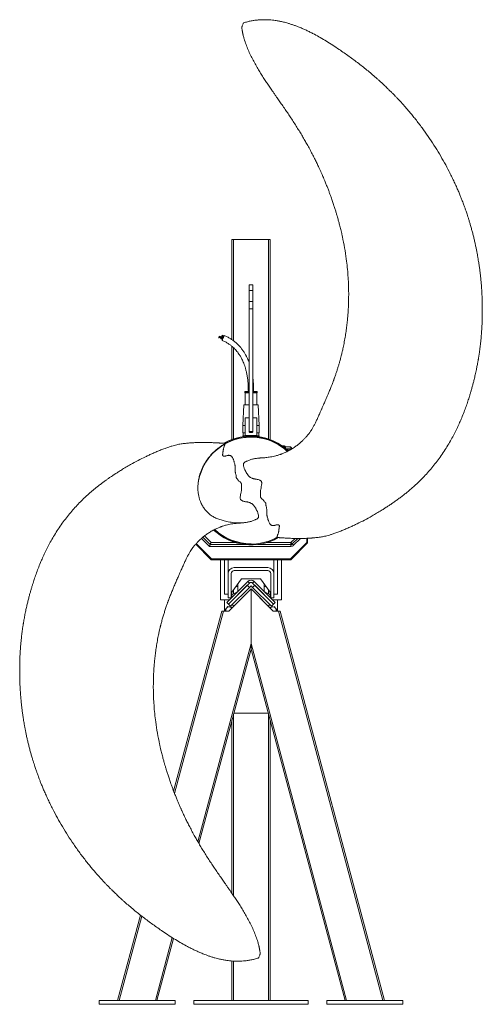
# Model space of a CAD drawing. Header units: millimetres. Extents: x 44 to 166, y 29 to 287.
import ezdxf

# ---------------------------------------------------------------- set-up
doc = ezdxf.new("R2010")
doc.units = ezdxf.units.MM

msp = doc.modelspace()

# ---------------------------------------------------------------- linework, layer by layer
at = {"color": 7, "linetype": 'Continuous', "lineweight": 15}
for p, q in [((102.94, 286.4), (102.72, 285.86)), ((100.4, 229.7), (100, 229.7)), ((100, 229.7), (100, 203.36)), ((100.4, 229.7), (109.6, 229.7)), ((110, 229.7), (109.6, 229.7)), ((110, 229.7), (110, 177.14)), ((104.5, 217.79), (104.5, 216.29)), ((105.5, 217.79), (104.5, 217.79)), ((105.5, 217.79), (105.5, 216.29)), ((104.5, 216.29), (104.5, 213.44)), ((105.5, 216.29), (104.5, 216.29)), ((105.5, 216.29), (105.5, 213.44)), ((104.5, 213.44), (104.5, 211.34)), ((105.5, 213.44), (104.5, 213.44)), ((105.5, 211.34), (105.5, 213.44)), ((104.5, 211.34), (104.5, 179.11)), ((105.5, 179.11), (105.5, 211.34)), ((97.82, 204.14), (97.34, 204.34)), ((100, 201.61), (100, 177.14)), ((103.4, 189.78), (103.4, 189.48)), ((104.5, 189.78), (103.4, 189.78)), ((103.4, 189.48), (103.5, 189.38)), ((104.5, 189.48), (103.4, 189.48)), ((103.5, 189.38), (103.5, 186.28)), ((104.5, 189.38), (103.5, 189.38)), ((106.6, 189.48), (105.5, 189.48)), ((106.5, 189.38), (105.5, 189.38)), ((106.6, 189.78), (105.52, 189.78)), ((106.5, 189.38), (106.6, 189.48)), ((106.5, 186.28), (106.5, 189.38)), ((106.6, 189.48), (106.6, 189.78)), ((103.12, 186.28), (102.85, 180.78)), ((104.5, 186.28), (103.12, 186.28)), ((106.88, 186.28), (105.5, 186.28)), ((107.15, 180.78), (106.88, 186.28)), ((103.5, 182.79), (103.5, 178.15)), ((104.5, 182.79), (103.5, 182.79)), ((106.5, 182.79), (105.5, 182.79)), ((106.5, 182.79), (106.5, 178.15)), ((102.85, 180.78), (102.85, 178.88)), ((103.5, 180.78), (102.85, 180.78)), ((102.95, 178.88), (102.95, 178.08)), ((107.15, 180.78), (106.5, 180.78)), ((107.05, 178.08), (107.05, 178.88)), ((107.15, 178.88), (107.15, 180.78)), ((102.85, 178.08), (102.85, 177.88)), ((103.5, 178.08), (102.85, 178.08)), ((103.5, 178.15), (103.5, 177.96)), ((103.5, 178.15), (106.5, 178.15)), ((107.15, 178.08), (106.5, 178.08)), ((107.15, 177.88), (107.15, 178.08)), ((113.22, 175.44), (113.85, 175.44)), ((114.05, 175.25), (114.06, 174.81)), ((115.16, 175.24), (114.05, 175.24)), ((114.05, 175.19), (115.13, 175.19)), ((115.41, 174.59), (114.32, 174.59)), ((115.63, 174.93), (115.73, 174.66)), ((94.3, 149.54), (92.37, 151.48)), ((117.27, 151.12), (115.85, 149.69)), ((119.64, 150.03), (119.64, 151.17)), ((119.85, 151.18), (119.85, 149.94)), ((90.46, 149.63), (94.55, 145.54)), ((94.64, 145.75), (90.6, 149.79)), ((115.49, 149.04), (94.09, 149.04)), ((103.31, 149.54), (94.3, 149.54)), ((115.49, 149.54), (106.69, 149.54)), ((115.36, 145.75), (119.64, 150.03)), ((119.85, 149.94), (115.45, 145.54)), ((119.64, 150.03), (119.85, 149.94)), ((94.64, 145.75), (94.55, 145.54)), ((94.55, 145.54), (115.45, 145.54)), ((115.36, 145.75), (94.64, 145.75)), ((97, 134.98), (97, 145.54)), ((98, 136.48), (98, 145.54)), ((112, 145.54), (112, 136.48)), ((113, 145.54), (113, 134.98)), ((115.36, 145.75), (115.45, 145.54)), ((109.4, 143.48), (100.6, 143.48)), ((100.6, 142.68), (109.4, 142.68)), ((98.64, 134.32), (104.15, 139.84)), ((99, 141.88), (99, 135.48)), ((99.8, 135.48), (99.8, 141.88)), ((107.5, 140.48), (102.5, 140.48)), ((105.85, 139.84), (111.36, 134.32)), ((110.2, 141.88), (110.2, 135.48)), ((111, 135.48), (111, 141.88)), ((99.06, 133.9), (104.58, 139.41)), ((99.63, 133.33), (104.58, 138.28)), ((101.5, 137.2), (100, 136.35)), ((100.47, 133.33), (105, 137.86)), ((101.5, 138.48), (101.07, 138.48)), ((101.5, 139.08), (101.5, 137.18)), ((104.01, 138.85), (104.58, 138.28)), ((105, 138.7), (104.58, 138.28)), ((105.42, 138.28), (105, 138.7)), ((105, 137.86), (109.53, 133.33)), ((105.42, 139.41), (110.94, 133.9)), ((105.42, 138.28), (110.37, 133.33)), ((108.5, 139.08), (108.5, 137.18)), ((108.93, 138.48), (108.5, 138.48)), ((110, 136.35), (108.5, 137.2)), ((99.3, 134.98), (97, 134.98)), ((98, 136.48), (99, 136.48)), ((98, 134.98), (98, 132.01)), ((99, 135.48), (99.8, 135.48)), ((110.2, 135.48), (111, 135.48)), ((113, 134.98), (110.7, 134.98)), ((112, 136.48), (111, 136.48)), ((112, 132.01), (112, 134.98)), ((84.66, 84.74), (97.33, 132.01)), ((97.74, 132.01), (97.33, 132.01)), ((99.16, 132.01), (97.74, 132.01)), ((98.64, 134.32), (99.06, 133.9)), ((99.06, 133.9), (99.63, 133.33)), ((100.05, 133.75), (100.47, 133.33)), ((109.53, 133.33), (109.95, 133.75)), ((110.94, 133.9), (110.37, 133.33)), ((110.84, 132.01), (112.26, 132.01)), ((111.36, 134.32), (110.94, 133.9)), ((139.67, 29.7), (112.26, 132.01)), ((112.26, 132.01), (112.67, 132.01)), ((140.09, 29.7), (112.67, 132.01)), ((91.32, 70.95), (105, 122.01)), ((130.15, 29.7), (105, 123.56)), ((129.73, 29.7), (105, 122.01)), ((100.5, 105.2), (109.5, 105.2)), ((100, 103.35), (100, 57.84)), ((110, 103.35), (110, 29.7)), ((69.91, 29.7), (75.93, 52.15)), ((80.27, 29.7), (84.64, 46.02)), ((107.06, 41.08), (107.28, 41.63)), ((100, 40.09), (100, 29.7)), ((85.09, 29.7), (65.09, 29.7)), ((65.09, 28.7), (65.09, 29.7)), ((85.09, 28.7), (65.09, 28.7)), ((85.09, 28.7), (85.09, 29.7)), ((120, 29.7), (90, 29.7)), ((90, 28.7), (90, 29.7)), ((120, 28.7), (90, 28.7)), ((120, 28.7), (120, 29.7)), ((124.91, 28.7), (124.91, 29.7)), ((144.91, 29.7), (124.91, 29.7)), ((144.91, 28.7), (124.91, 28.7)), ((144.91, 28.7), (144.91, 29.7))]:
    msp.add_line(p, q, dxfattribs=at)
at = {"color": 8, "linetype": 'Continuous', "lineweight": 15}
for p, q in [((100.4, 229.7), (100.4, 203.08)), ((109.6, 229.7), (109.6, 177.28)), ((100.4, 201.26), (100.4, 177.28)), ((113.85, 175.25), (113.49, 175.25)), ((113.86, 174.97), (113.85, 175.25)), ((94.09, 149.04), (91.99, 151.15)), ((92.76, 151.79), (94.51, 150.04)), ((115.49, 150.04), (116.57, 151.13)), ((117.98, 151.12), (116.2, 149.34)), ((94.51, 150.04), (100.9, 150.04)), ((109.1, 150.04), (115.49, 150.04)), ((100.4, 137.54), (100.4, 136.58)), ((109.6, 137.54), (109.6, 136.58)), ((84.91, 84.11), (97.74, 132.01)), ((91.03, 71.44), (105, 123.56)), ((100.4, 104.84), (100.4, 57.25)), ((109.6, 104.84), (109.6, 29.7)), ((70.33, 29.7), (76.27, 51.88)), ((79.85, 29.7), (84.28, 46.24)), ((100.4, 40.07), (100.4, 29.7))]:
    msp.add_line(p, q, dxfattribs=at)
at = {"color": 144, "linetype": 'Continuous', "lineweight": 0}
for p, q in [((97.87, 204.28), (97.39, 204.49)), ((97.89, 204.32), (97.4, 204.53)), ((97.49, 203.37), (97.03, 203.56)), ((97.53, 203.46), (97.07, 203.65)), ((97.63, 203.94), (97.23, 204.11)), ((97.8, 204.1), (97.32, 204.31)), ((97.81, 204.12), (97.33, 204.32)), ((103.5, 178.88), (102.85, 178.88)), ((107.15, 178.88), (106.5, 178.88)), ((106.5, 177.96), (106.5, 178.15)), ((113.85, 175.25), (113.85, 175.44)), ((114.22, 174.67), (115.41, 174.67)), ((115.41, 174.67), (115.41, 174.59)), ((115.49, 150.04), (115.49, 149.54)), ((115.49, 149.04), (115.49, 149.54)), ((99, 141.88), (99, 145.54)), ((111, 145.54), (111, 141.88)), ((102.5, 140.48), (100, 136.98)), ((104.15, 139.84), (104.58, 139.41)), ((105.85, 139.84), (105.42, 139.41)), ((110, 136.98), (107.5, 140.48)), ((99.06, 133.9), (104.01, 138.85)), ((105, 137.86), (99.16, 132.01)), ((105, 123.56), (105, 137.86)), ((105, 137.86), (110.84, 132.01)), ((105.99, 138.85), (105.42, 138.28)), ((105.99, 138.85), (110.94, 133.9)), ((100, 136.98), (100, 135.68)), ((110, 135.68), (110, 136.98)), ((98.55, 132.78), (98.21, 132.35)), ((98.88, 133.22), (98.55, 132.78)), ((98.88, 133.22), (99.42, 133.15)), ((99.42, 133.15), (99.97, 133.07)), ((111.12, 133.22), (111.45, 132.78)), ((111.45, 132.78), (111.79, 132.35)), ((105, 122.01), (105, 123.56))]:
    msp.add_line(p, q, dxfattribs=at)
at = {"color": 8, "linetype": 'Continuous', "lineweight": 15, "flags": 128}
for points in [[(104.5, 211.34), (104.51, 211.37), (104.56, 211.41), (104.63, 211.44), (104.74, 211.47), (104.87, 211.49), (105, 211.49)], [(105, 211.49), (105.13, 211.49), (105.26, 211.47), (105.37, 211.44), (105.44, 211.41), (105.49, 211.37), (105.5, 211.34)]]:
    msp.add_lwpolyline(points, dxfattribs=at)
at = {"color": 144, "linetype": 'Continuous', "lineweight": 0, "flags": 128}
for points in [[(97.47, 203.37), (97.45, 203.33), (97.42, 203.25), (97.4, 203.2), (97.4, 203.19), (97.41, 203.2), (97.44, 203.25), (97.47, 203.33), (97.52, 203.43), (97.57, 203.55), (97.63, 203.69), (97.69, 203.83), (97.75, 203.98), (97.81, 204.11), (97.86, 204.24), (97.9, 204.34), (97.92, 204.41), (97.94, 204.46), (97.94, 204.48), (97.94, 204.48)], [(96.55, 203.93), (96.55, 203.92), (96.54, 203.9), (96.53, 203.88), (96.52, 203.84), (96.51, 203.81), (96.5, 203.78), (96.5, 203.76), (96.5, 203.76), (96.5, 203.76), (96.51, 203.78), (96.52, 203.81), (96.53, 203.84), (96.54, 203.88), (96.55, 203.9), (96.55, 203.92), (96.55, 203.93)], [(96.62, 204.13), (96.62, 204.13), (96.62, 204.11), (96.61, 204.08), (96.59, 204.05), (96.58, 204.02), (96.58, 203.99), (96.57, 203.97), (96.57, 203.96), (96.57, 203.97), (96.58, 203.99), (96.59, 204.02), (96.6, 204.05), (96.61, 204.08), (96.62, 204.11), (96.62, 204.13), (96.62, 204.13)], [(96.66, 204.3), (96.65, 204.29), (96.65, 204.27), (96.64, 204.25), (96.63, 204.21), (96.62, 204.18), (96.61, 204.15), (96.6, 204.14), (96.6, 204.13), (96.61, 204.14), (96.61, 204.15), (96.62, 204.18), (96.63, 204.21), (96.64, 204.25), (96.65, 204.27), (96.66, 204.29), (96.66, 204.3)], [(97.33, 204.32), (97.34, 204.33), (97.34, 204.34), (97.34, 204.34), (97.34, 204.34), (97.34, 204.34), (97.33, 204.33), (97.33, 204.32), (97.32, 204.31)], [(97.56, 203.6), (97.54, 203.55), (97.5, 203.46)], [(105, 179.26), (105.13, 179.26), (105.26, 179.24), (105.37, 179.21), (105.44, 179.18), (105.49, 179.14), (105.5, 179.1), (105.47, 179.07), (105.41, 179.03), (105.32, 179), (105.2, 178.98), (105.07, 178.97), (104.93, 178.97), (104.8, 178.98), (104.68, 179), (104.59, 179.03), (104.53, 179.07), (104.5, 179.1), (104.51, 179.14), (104.56, 179.18), (104.63, 179.21), (104.74, 179.24), (104.87, 179.26), (105, 179.26)], [(115.13, 175.19), (115.14, 175.22), (115.16, 175.24)], [(115.63, 174.93), (115.59, 174.87), (115.59, 174.87)], [(115.49, 150.04), (115.56, 149.97), (115.63, 149.91), (115.69, 149.85), (115.74, 149.79), (115.79, 149.75), (115.82, 149.72), (115.84, 149.7), (115.85, 149.69)], [(116.2, 149.34), (116.13, 149.41), (116.06, 149.47), (116, 149.53), (115.95, 149.59), (115.91, 149.63), (115.87, 149.66), (115.85, 149.68), (115.85, 149.69)]]:
    msp.add_lwpolyline(points, dxfattribs=at)
at = {"color": 7, "linetype": 'Continuous', "lineweight": 15, "flags": 128}
for points in [[(94.09, 149.04), (94.13, 149.14), (94.17, 149.23), (94.21, 149.32), (94.24, 149.4), (94.27, 149.46), (94.28, 149.51), (94.3, 149.53), (94.3, 149.54)], [(94.51, 150.04), (94.47, 149.95), (94.43, 149.85), (94.39, 149.77), (94.36, 149.69), (94.33, 149.63), (94.32, 149.58), (94.3, 149.55), (94.3, 149.54)]]:
    msp.add_lwpolyline(points, dxfattribs=at)
at = {"color": 144, "linetype": 'Continuous', "lineweight": 0}
for centre, radius, start, end in [((97.21, 204.56), 0.189, 339.2752, 352.5899), ((98.7, 204.01), 0.887, 148.3277, 158.3695), ((96.4, 203.88), 0.712, 333.2422, 341.1997), ((116.52, 195.97), 20.44, 155.9521, 157.0979), ((113.85, 175.24), 0.2, 1, 90), ((113.95, 172.39), 2.86, 87.9986, 92.0014), ((115.49, 150.04), 0.5, 270, 315), ((115.49, 150.04), 1, 270, 315), ((105, 138.99), 1.2, 45, 135), ((105, 138.99), 0.6, 45, 135), ((99.3, 132.2), 0.95, 142.5227, 191.6423), ((99.3, 132.2), 0.95, 82.5227, 142.5227), ((99.3, 132.2), 0.95, 42.93, 82.5227), ((110.7, 132.2), 0.95, 97.4773, 137.07), ((110.7, 132.2), 0.95, 37.4773, 97.4773), ((110.7, 132.2), 0.95, 348.3577, 37.4773)]:
    msp.add_arc(centre, radius, start, end, dxfattribs=at)
at = {"color": 7, "linetype": 'Continuous', "lineweight": 15}
for centre, radius, start, end in [((105, 163.74), 14, 47.0598, 176.0135), ((105, 163.74), 14.3, 46.641, 119.8737), ((105, 163.74), 14.1, 46.9273, 118.5374), ((105, 163.74), 14.3, 226.6257, 299.8998), ((105, 163.74), 14.1, 226.9273, 298.4752), ((105, 163.74), 14, 227.0761, 270), ((100.6, 141.88), 1.6, 90, 180), ((100.6, 141.88), 0.8, 90, 180), ((109.4, 141.88), 1.6, 360, 90), ((109.4, 141.88), 0.8, 360, 90)]:
    msp.add_arc(centre, radius, start, end, dxfattribs=at)
msp.add_ellipse((57.77, 153.18), major_axis=(0, 61.76), ratio=0.999855, start_param=5.066978, end_param=5.071192, dxfattribs=at)
for points, knots in [([(111.71, 151.37), (111.75, 151.37), (111.85, 151.37), (112.02, 151.36), (112.2, 151.35), (112.35, 151.34), (112.49, 151.33), (112.6, 151.32), (112.73, 151.31), (112.89, 151.3), (113.09, 151.28), (113.32, 151.27), (113.61, 151.26), (113.94, 151.24), (114.36, 151.22), (114.85, 151.2), (115.42, 151.17), (116, 151.14), (116.61, 151.12), (117.15, 151.12), (117.65, 151.12), (118.15, 151.12), (118.71, 151.13), (119.32, 151.15), (119.93, 151.18), (120.47, 151.21), (120.91, 151.24), (121.33, 151.28), (121.81, 151.32), (122.37, 151.38), (122.95, 151.45), (123.52, 151.53), (124.08, 151.63), (124.67, 151.76), (125.31, 151.93), (126.01, 152.15), (126.85, 152.42), (127.82, 152.77), (128.88, 153.18), (129.94, 153.62), (130.97, 154.07), (131.96, 154.52), (133.25, 155.14), (134.87, 155.96), (136.37, 156.78), (137.43, 157.39), (138.03, 157.74), (138.63, 158.1), (139.19, 158.44), (139.69, 158.75), (140.1, 159.01), (140.43, 159.22), (140.68, 159.38), (140.9, 159.53), (141.16, 159.7), (141.53, 159.95), (142.01, 160.27), (142.62, 160.7), (143.36, 161.22), (144.2, 161.84), (145.05, 162.49), (145.88, 163.14), (146.69, 163.81), (147.49, 164.5), (148.4, 165.32), (149.42, 166.3), (150.56, 167.45), (151.69, 168.69), (152.82, 170.01), (153.93, 171.42), (155.01, 172.91), (156.04, 174.45), (156.99, 175.98), (157.83, 177.46), (158.58, 178.88), (159.25, 180.24), (159.85, 181.55), (160.44, 182.92), (161, 184.33), (161.54, 185.79), (162.02, 187.17), (162.39, 188.34), (162.69, 189.3), (162.92, 190.12), (163.17, 190.99), (163.42, 191.93), (163.69, 193), (163.97, 194.19), (164.19, 195.23), (164.36, 196.04), (164.47, 196.59), (164.57, 197.13), (164.66, 197.6), (164.72, 197.97), (164.77, 198.25), (164.8, 198.46), (164.83, 198.64), (164.87, 198.84), (164.91, 199.08), (164.95, 199.36), (165.01, 199.79), (165.1, 200.38), (165.21, 201.17), (165.32, 202.07), (165.43, 203.09), (165.53, 204.2), (165.62, 205.35), (165.69, 206.49), (165.75, 207.7), (165.79, 208.94), (165.81, 210.22), (165.81, 211.41), (165.8, 212.51), (165.78, 213.52), (165.74, 214.61), (165.69, 215.79), (165.61, 217.09), (165.52, 218.29), (165.41, 219.38), (165.31, 220.38), (165.19, 221.4), (165.04, 222.47), (164.87, 223.66), (164.68, 224.76), (164.51, 225.77), (164.34, 226.64), (164.16, 227.56), (163.95, 228.52), (163.73, 229.52), (163.48, 230.56), (163.22, 231.58), (162.94, 232.6), (162.67, 233.57), (162.4, 234.48), (162.15, 235.29), (161.92, 235.99), (161.72, 236.59), (161.55, 237.09), (161.4, 237.52), (161.27, 237.91), (161.12, 238.31), (160.96, 238.76), (160.76, 239.3), (160.5, 239.96), (160.19, 240.76), (159.8, 241.71), (159.36, 242.77), (158.85, 243.91), (158.3, 245.11), (157.71, 246.33), (156.91, 247.92), (155.87, 249.88), (154.54, 252.19), (153.11, 254.5), (151.58, 256.8), (149.97, 259.07), (148.57, 260.9), (147.47, 262.27), (146.7, 263.19), (145.99, 264.03), (145.32, 264.8), (144.68, 265.51), (144.06, 266.19), (143.47, 266.81), (142.95, 267.36), (142.51, 267.81), (142.16, 268.17), (141.88, 268.45), (141.65, 268.68), (141.45, 268.87), (141.25, 269.07), (140.98, 269.33), (140.62, 269.68), (140.21, 270.07), (139.76, 270.49), (139.28, 270.94), (138.74, 271.42), (137.58, 272.46), (135.79, 273.99), (133.32, 275.95), (130.78, 277.84), (128.49, 279.43), (126.5, 280.76), (124.85, 281.8), (123.25, 282.75), (121.88, 283.51), (120.73, 284.1), (119.81, 284.56), (118.88, 284.99), (117.88, 285.41), (116.93, 285.79), (116.03, 286.11), (115.24, 286.36), (114.5, 286.59), (113.83, 286.76), (113.28, 286.89), (112.8, 287), (112.35, 287.09), (111.86, 287.17), (111.29, 287.26), (110.59, 287.35), (109.75, 287.42), (108.81, 287.46), (107.85, 287.45), (106.91, 287.4), (105.99, 287.3), (105.04, 287.14), (104.04, 286.92), (103.37, 286.73), (103.02, 286.63)], [0, 0, 0, 0, 0.000518, 0.001576, 0.002515, 0.003357, 0.004152, 0.004909, 0.00561, 0.006295, 0.007346, 0.008545, 0.009923, 0.011756, 0.013533, 0.016404, 0.019116, 0.022317, 0.025336, 0.028306, 0.030517, 0.033002, 0.035864, 0.039128, 0.042348, 0.0452, 0.04747, 0.04908, 0.051808, 0.054844, 0.057814, 0.06072, 0.063656, 0.066634, 0.069883, 0.073625, 0.077828, 0.083329, 0.089169, 0.095034, 0.100747, 0.106234, 0.111443, 0.122492, 0.133745, 0.137303, 0.140863, 0.144422, 0.147831, 0.150771, 0.15322, 0.155182, 0.156665, 0.157772, 0.159137, 0.161475, 0.164398, 0.167852, 0.172757, 0.178111, 0.183507, 0.188852, 0.194053, 0.19928, 0.204688, 0.212469, 0.220576, 0.228982, 0.237639, 0.24667, 0.255888, 0.265249, 0.2743, 0.282855, 0.290813, 0.298365, 0.305543, 0.312371, 0.320595, 0.328334, 0.335624, 0.342497, 0.346617, 0.35074, 0.355236, 0.360122, 0.36539, 0.371718, 0.378499, 0.381284, 0.384137, 0.387004, 0.389473, 0.391267, 0.392676, 0.393705, 0.394481, 0.39546, 0.396683, 0.398132, 0.399768, 0.403147, 0.407104, 0.411632, 0.416723, 0.422364, 0.428325, 0.434036, 0.439475, 0.446313, 0.45269, 0.458615, 0.464098, 0.469145, 0.473761, 0.480405, 0.4869, 0.493283, 0.498373, 0.503397, 0.508358, 0.513684, 0.519665, 0.5263, 0.530518, 0.534963, 0.539638, 0.544542, 0.549677, 0.555044, 0.560489, 0.565554, 0.570843, 0.575598, 0.579817, 0.5835, 0.586645, 0.58925, 0.591416, 0.593496, 0.595444, 0.597826, 0.600686, 0.604025, 0.608486, 0.613589, 0.619332, 0.625691, 0.632324, 0.639101, 0.646013, 0.659001, 0.672344, 0.685973, 0.699807, 0.71377, 0.727783, 0.73424, 0.740225, 0.74574, 0.750805, 0.755444, 0.760216, 0.76449, 0.768286, 0.771614, 0.773906, 0.775917, 0.77756, 0.778751, 0.779985, 0.781855, 0.784359, 0.78749, 0.790388, 0.793667, 0.797327, 0.80121, 0.816938, 0.832656, 0.848431, 0.86433, 0.874468, 0.884232, 0.89354, 0.90237, 0.907672, 0.91278, 0.917731, 0.923083, 0.929019, 0.933093, 0.937384, 0.941383, 0.944808, 0.947664, 0.949956, 0.95221, 0.954591, 0.957325, 0.960976, 0.965206, 0.970021, 0.975252, 0.979685, 0.984355, 0.98928, 0.994485, 1, 1, 1, 1]), ([(102.72, 285.86), (102.71, 285.82), (102.68, 285.76), (102.64, 285.66), (102.61, 285.57), (102.58, 285.51), (102.57, 285.48), (102.57, 285.48), (102.57, 285.48)], [0, 0, 0, 0, 0.180896, 0.365147, 0.549693, 0.734183, 0.9184, 1, 1, 1, 1]), ([(102.57, 285.48), (102.59, 285.33), (102.62, 285.07), (102.67, 284.73), (102.72, 284.45), (102.76, 284.24), (102.79, 284.08), (102.82, 283.94), (102.85, 283.78), (102.89, 283.61), (102.93, 283.44), (103.03, 283.04), (103.26, 282.2), (103.67, 280.96), (104.24, 279.53), (104.86, 278.18), (105.54, 276.84), (106.24, 275.57), (106.97, 274.33), (107.69, 273.15), (108.4, 272.05), (109.08, 271.01), (109.65, 270.16), (110.12, 269.47), (110.51, 268.89), (110.93, 268.29), (111.39, 267.63), (111.94, 266.83), (112.61, 265.88), (113.38, 264.77), (114.16, 263.63), (114.94, 262.48), (115.71, 261.33), (116.49, 260.13), (117.25, 258.92), (117.98, 257.73), (118.66, 256.58), (119.3, 255.48), (119.95, 254.33), (120.6, 253.13), (121.24, 251.9), (121.83, 250.74), (122.35, 249.67), (122.74, 248.85), (123.01, 248.26), (123.18, 247.91), (123.32, 247.59), (123.46, 247.28), (123.61, 246.93), (123.81, 246.48), (124.05, 245.93), (124.35, 245.22), (124.7, 244.37), (125.07, 243.43), (125.42, 242.53), (125.75, 241.66), (126.09, 240.71), (126.45, 239.69), (126.81, 238.61), (127.12, 237.63), (127.39, 236.74), (127.62, 235.96), (127.81, 235.32), (127.95, 234.79), (128.08, 234.31), (128.22, 233.78), (128.37, 233.21), (128.53, 232.59), (128.68, 231.94), (128.85, 231.21), (129.18, 229.73), (129.61, 227.51), (130.03, 224.82), (130.32, 222.39), (130.51, 220.23), (130.63, 218.14), (130.68, 216.13), (130.68, 214.63), (130.66, 213.62), (130.65, 213.11), (130.64, 212.65), (130.62, 212.25), (130.6, 211.9), (130.59, 211.55), (130.56, 211.14), (130.53, 210.63), (130.49, 210.04), (130.44, 209.4), (130.38, 208.74), (130.29, 207.81), (130.15, 206.62), (129.94, 205.13), (129.69, 203.58), (129.44, 202.29), (129.24, 201.32), (129.11, 200.74), (129.01, 200.28), (128.92, 199.92), (128.83, 199.55), (128.71, 199.06), (128.53, 198.36), (128.31, 197.54), (128.06, 196.69), (127.81, 195.87), (127.55, 195.05), (127.31, 194.35), (127.12, 193.79), (126.98, 193.4), (126.87, 193.09), (126.78, 192.85), (126.69, 192.6), (126.56, 192.27), (126.4, 191.85), (126.21, 191.35), (126, 190.81), (125.78, 190.27), (125.58, 189.77), (125.38, 189.29), (125.17, 188.78), (124.93, 188.23), (124.67, 187.63), (124.42, 187.06), (124.19, 186.53), (123.99, 186.08), (123.83, 185.71), (123.68, 185.38), (123.53, 185.03), (123.33, 184.59), (123.1, 184.07), (122.86, 183.52), (122.62, 182.97), (122.38, 182.45), (122.16, 181.97), (121.95, 181.55), (121.75, 181.15), (121.56, 180.79), (121.37, 180.44), (121.18, 180.11), (120.94, 179.73), (120.64, 179.26), (120.24, 178.7), (119.78, 178.12), (119.28, 177.55), (118.73, 176.99), (118.13, 176.42), (117.45, 175.85), (116.71, 175.29), (115.88, 174.73), (115.11, 174.28), (114.45, 173.94), (113.97, 173.72), (113.57, 173.54), (113.25, 173.41), (112.98, 173.31), (112.69, 173.2), (112.34, 173.08), (111.93, 172.96), (111.41, 172.81), (110.8, 172.66), (110.13, 172.54), (109.49, 172.45), (108.9, 172.38), (108.36, 172.33), (107.94, 172.3), (107.69, 172.29), (107.59, 172.29), (107.58, 172.29)], [0, 0, 0, 0, 0.003362, 0.006112, 0.008243, 0.009899, 0.010974, 0.012121, 0.013383, 0.014756, 0.016135, 0.017483, 0.024391, 0.036454, 0.047714, 0.059832, 0.070856, 0.082306, 0.093391, 0.103999, 0.114085, 0.123614, 0.132555, 0.137761, 0.14288, 0.148491, 0.154648, 0.161342, 0.170901, 0.181322, 0.192549, 0.202699, 0.213338, 0.224448, 0.235603, 0.24627, 0.256482, 0.266268, 0.275653, 0.286917, 0.297611, 0.30758, 0.31675, 0.325131, 0.328556, 0.331572, 0.334158, 0.336444, 0.339369, 0.343123, 0.34771, 0.353137, 0.361003, 0.368804, 0.376265, 0.383381, 0.390148, 0.39958, 0.408274, 0.416222, 0.423391, 0.429634, 0.434925, 0.438721, 0.442268, 0.446316, 0.451303, 0.45588, 0.461038, 0.466778, 0.473075, 0.495996, 0.518724, 0.53566, 0.552405, 0.568528, 0.583949, 0.598668, 0.603059, 0.607023, 0.610543, 0.613621, 0.616257, 0.618645, 0.621615, 0.625661, 0.630413, 0.635364, 0.640449, 0.645669, 0.65665, 0.668174, 0.680235, 0.692835, 0.698352, 0.70294, 0.70657, 0.709243, 0.711357, 0.715377, 0.720874, 0.728156, 0.734878, 0.741297, 0.747855, 0.754563, 0.75837, 0.761629, 0.764092, 0.765767, 0.767612, 0.7703, 0.773831, 0.777942, 0.782621, 0.787105, 0.791313, 0.795242, 0.798893, 0.804068, 0.808938, 0.814108, 0.81827, 0.82227, 0.825404, 0.827738, 0.830561, 0.834305, 0.838962, 0.843522, 0.848385, 0.852861, 0.856925, 0.860581, 0.863833, 0.867154, 0.870154, 0.873095, 0.875999, 0.880641, 0.886042, 0.891948, 0.897805, 0.903574, 0.910028, 0.916728, 0.923891, 0.931521, 0.939625, 0.944435, 0.948539, 0.951922, 0.954588, 0.956389, 0.958698, 0.961607, 0.965078, 0.968598, 0.974277, 0.979715, 0.984853, 0.989666, 0.993989, 0.997606, 0.999748, 1, 1, 1, 1]), ([(103.02, 286.62), (103.02, 286.62), (103.02, 286.63), (103.01, 286.59), (102.98, 286.51), (102.95, 286.44), (102.94, 286.4)], [0, 0, 0, 0, 0.103727, 0.402482, 0.701246, 1, 1, 1, 1]), ([(104.5, 197.41), (104.47, 197.5), (104.38, 197.75), (104.19, 198.2), (103.93, 198.78), (103.59, 199.42), (103.17, 200.12), (102.69, 200.81), (102.15, 201.48), (101.55, 202.12), (100.9, 202.71), (100.22, 203.23), (99.53, 203.68), (98.77, 204.11), (98.22, 204.35), (97.94, 204.48)], [0, 0, 0, 0, 0.026257, 0.082098, 0.146507, 0.219472, 0.301042, 0.391267, 0.473168, 0.561514, 0.657494, 0.735646, 0.819689, 0.908442, 1, 1, 1, 1]), ([(96.57, 203.96), (96.77, 203.9), (97.11, 203.78), (97.44, 203.65), (97.59, 203.59)], [0, 0, 0, 0, 0.569634, 1, 1, 1, 1]), ([(96.6, 204.13), (96.8, 204.06), (97.15, 203.94), (97.5, 203.8), (97.65, 203.74)], [0, 0, 0, 0, 0.558656, 1, 1, 1, 1]), ([(97.66, 203.75), (97.51, 203.81), (97.17, 203.95), (96.83, 204.07), (96.62, 204.13)], [0, 0, 0, 0, 0.42017, 1, 1, 1, 1]), ([(97.72, 203.9), (97.57, 203.97), (97.22, 204.11), (96.86, 204.23), (96.66, 204.3)], [0, 0, 0, 0, 0.431007, 1, 1, 1, 1]), ([(97.4, 203.19), (97.69, 203.06), (98.25, 202.81), (99, 202.36), (99.66, 201.91), (100.22, 201.45), (100.69, 201), (101.11, 200.53), (101.49, 200.07), (101.82, 199.62), (102.08, 199.22), (102.31, 198.84), (102.52, 198.44), (102.75, 197.99), (102.99, 197.45), (103.23, 196.83), (103.47, 196.11), (103.69, 195.3), (103.9, 194.4), (104.07, 193.39), (104.2, 192.27), (104.28, 191.06), (104.29, 190.22), (104.3, 189.78)], [0, 0, 0, 0, 0.059306, 0.113995, 0.163654, 0.208432, 0.248991, 0.285818, 0.325465, 0.360285, 0.390298, 0.415675, 0.442661, 0.474368, 0.510921, 0.55248, 0.599227, 0.651365, 0.709158, 0.77291, 0.842912, 0.918924, 1, 1, 1, 1]), ([(105.7, 189.78), (105.7, 190.16), (105.69, 190.88), (105.63, 191.92), (105.56, 192.67), (105.51, 193.07), (105.5, 193.14)], [0, 0, 0, 0, 0.331422, 0.643987, 0.933716, 1, 1, 1, 1]), ([(98.29, 176.12), (98.26, 176.12), (98.17, 176.12), (98.03, 176.13), (97.87, 176.14), (97.7, 176.15), (97.55, 176.16), (97.38, 176.17), (97.19, 176.19), (96.98, 176.2), (96.73, 176.21), (96.43, 176.23), (96.04, 176.25), (95.59, 176.27), (95.07, 176.3), (94.56, 176.32), (94.05, 176.34), (93.55, 176.36), (93.06, 176.37), (92.53, 176.37), (92.02, 176.37), (91.51, 176.36), (91.01, 176.34), (90.49, 176.32), (89.98, 176.3), (89.53, 176.27), (89.15, 176.25), (88.76, 176.22), (88.3, 176.18), (87.75, 176.12), (87.17, 176.05), (86.6, 175.97), (86.04, 175.88), (85.46, 175.75), (84.84, 175.59), (84.15, 175.39), (83.32, 175.13), (82.37, 174.79), (81.32, 174.39), (80.25, 173.95), (79.21, 173.5), (78.21, 173.05), (76.91, 172.43), (75.29, 171.61), (73.79, 170.79), (72.73, 170.19), (72.12, 169.83), (71.52, 169.48), (70.94, 169.13), (70.42, 168.81), (69.99, 168.53), (69.63, 168.3), (69.36, 168.13), (69.14, 167.98), (68.88, 167.81), (68.54, 167.58), (68.08, 167.28), (67.52, 166.89), (66.86, 166.43), (66.14, 165.9), (65.39, 165.34), (64.65, 164.77), (63.93, 164.19), (63.23, 163.61), (62.53, 163.01), (61.69, 162.25), (60.7, 161.31), (59.56, 160.16), (58.43, 158.94), (57.3, 157.62), (56.18, 156.21), (55.09, 154.73), (54.06, 153.2), (53.1, 151.66), (52.25, 150.17), (51.49, 148.74), (50.81, 147.37), (50.2, 146.06), (49.61, 144.69), (49.04, 143.26), (48.49, 141.8), (48.01, 140.41), (47.64, 139.24), (47.34, 138.28), (47.1, 137.46), (46.86, 136.6), (46.61, 135.66), (46.4, 134.83), (46.23, 134.13), (46.1, 133.58), (45.97, 133), (45.84, 132.41), (45.71, 131.8), (45.58, 131.18), (45.47, 130.56), (45.37, 130.02), (45.29, 129.6), (45.24, 129.3), (45.2, 129.07), (45.17, 128.89), (45.14, 128.7), (45.1, 128.47), (45.06, 128.2), (45, 127.78), (44.91, 127.2), (44.81, 126.43), (44.7, 125.55), (44.59, 124.55), (44.48, 123.45), (44.39, 122.29), (44.31, 121.14), (44.25, 119.93), (44.21, 118.68), (44.19, 117.39), (44.19, 116.19), (44.2, 115.08), (44.22, 114.06), (44.25, 113.07), (44.29, 112.1), (44.34, 111.11), (44.41, 110.14), (44.49, 109.16), (44.58, 108.17), (44.69, 107.17), (44.81, 106.16), (44.95, 105.09), (45.12, 103.91), (45.3, 102.81), (45.48, 101.81), (45.64, 100.94), (45.82, 100.03), (46.02, 99.07), (46.25, 98.07), (46.5, 97.04), (46.76, 96.01), (47.03, 94.98), (47.31, 94), (47.58, 93.08), (47.83, 92.26), (48.06, 91.55), (48.26, 90.94), (48.44, 90.44), (48.59, 90), (48.73, 89.61), (48.87, 89.2), (49.03, 88.76), (49.23, 88.23), (49.48, 87.57), (49.79, 86.78), (50.17, 85.84), (50.62, 84.78), (51.12, 83.64), (51.67, 82.45), (52.25, 81.23), (53.05, 79.63), (54.09, 77.68), (55.42, 75.36), (56.85, 73.05), (58.37, 70.74), (59.99, 68.47), (61.39, 66.64), (62.49, 65.27), (63.26, 64.34), (63.98, 63.49), (64.65, 62.73), (65.3, 62), (65.92, 61.33), (66.5, 60.7), (67.03, 60.15), (67.47, 59.69), (67.83, 59.33), (68.11, 59.05), (68.35, 58.82), (68.53, 58.64), (68.69, 58.48), (68.88, 58.29), (69.13, 58.05), (69.43, 57.76), (69.8, 57.41), (70.22, 57.01), (70.7, 56.57), (71.23, 56.09), (72.39, 55.05), (74.18, 53.52), (76.65, 51.56), (79.19, 49.67), (81.48, 48.07), (83.48, 46.74), (85.13, 45.7), (86.74, 44.74), (88.11, 43.98), (89.25, 43.39), (90.17, 42.94), (91.11, 42.51), (92.11, 42.08), (93.06, 41.7), (93.96, 41.38), (94.74, 41.13), (95.49, 40.9), (96.16, 40.73), (96.72, 40.59), (97.2, 40.49), (97.65, 40.4), (98.13, 40.31), (98.71, 40.23), (99.41, 40.14), (100.24, 40.07), (101.19, 40.03), (102.14, 40.03), (103.09, 40.09), (104, 40.19), (104.96, 40.35), (105.96, 40.56), (106.63, 40.76), (106.98, 40.86)], [0, 0, 0, 0, 0.000431, 0.001385, 0.002213, 0.002929, 0.004012, 0.004962, 0.005847, 0.006916, 0.008125, 0.00961, 0.011379, 0.014111, 0.016572, 0.019255, 0.021908, 0.024436, 0.026848, 0.029437, 0.032386, 0.034666, 0.037245, 0.040011, 0.042655, 0.045023, 0.046993, 0.048491, 0.051097, 0.054081, 0.05708, 0.059986, 0.062912, 0.065855, 0.069024, 0.072646, 0.07676, 0.082178, 0.087986, 0.093875, 0.099632, 0.105176, 0.110448, 0.12148, 0.132728, 0.136287, 0.13985, 0.143413, 0.146918, 0.150008, 0.152609, 0.15472, 0.156348, 0.157514, 0.158767, 0.160967, 0.163763, 0.167103, 0.171262, 0.175855, 0.180578, 0.185288, 0.189938, 0.194472, 0.199053, 0.203771, 0.211516, 0.219597, 0.22798, 0.236621, 0.245641, 0.254852, 0.264218, 0.273337, 0.281952, 0.289964, 0.297566, 0.304788, 0.311657, 0.319927, 0.327708, 0.335035, 0.341942, 0.34608, 0.350179, 0.354634, 0.359482, 0.364716, 0.367469, 0.370314, 0.37325, 0.376277, 0.379393, 0.382597, 0.385887, 0.388876, 0.39078, 0.392298, 0.393432, 0.394227, 0.395141, 0.396299, 0.397694, 0.399283, 0.402577, 0.406453, 0.410903, 0.415917, 0.421486, 0.427454, 0.433211, 0.438694, 0.445589, 0.45202, 0.457999, 0.463532, 0.468628, 0.473292, 0.478322, 0.483235, 0.488085, 0.492872, 0.497972, 0.503005, 0.507973, 0.513257, 0.519198, 0.525795, 0.52999, 0.534414, 0.539066, 0.543949, 0.549063, 0.55441, 0.55988, 0.564996, 0.570341, 0.575151, 0.579425, 0.583162, 0.58636, 0.589017, 0.591213, 0.593321, 0.595255, 0.597602, 0.600428, 0.603733, 0.608158, 0.613225, 0.618933, 0.625267, 0.631898, 0.638673, 0.645584, 0.658574, 0.671921, 0.685556, 0.699399, 0.713374, 0.727402, 0.733885, 0.739902, 0.745448, 0.75054, 0.755205, 0.760004, 0.764304, 0.768123, 0.771474, 0.773783, 0.77581, 0.777477, 0.778691, 0.779608, 0.780929, 0.782658, 0.784791, 0.787327, 0.790207, 0.793469, 0.797112, 0.800997, 0.816742, 0.832475, 0.848264, 0.864177, 0.874327, 0.884106, 0.893429, 0.902274, 0.907584, 0.912701, 0.917658, 0.92301, 0.928945, 0.93302, 0.937313, 0.941326, 0.944762, 0.947629, 0.949927, 0.952182, 0.954564, 0.957296, 0.960946, 0.965178, 0.969994, 0.975229, 0.979666, 0.98434, 0.989269, 0.994479, 1, 1, 1, 1]), ([(106.78, 156.42), (106.72, 156.37), (106.6, 156.29), (106.41, 156.18), (106.22, 156.08), (105.94, 155.99), (105.62, 155.83), (105.22, 155.67), (104.66, 155.51), (104.09, 155.4), (103.53, 155.32), (103.1, 155.27), (102.69, 155.21), (102.12, 155.19), (101.42, 155.19), (100.59, 155.26), (99.79, 155.37), (99.02, 155.52), (98.31, 155.68), (97.68, 155.84), (97.11, 156.01), (96.57, 156.17), (96.03, 156.35), (95.51, 156.6), (95.01, 156.86), (94.53, 157.17), (94.09, 157.49), (93.71, 157.83), (93.24, 158.29), (92.82, 158.8), (92.44, 159.35), (92.16, 159.8), (91.92, 160.29), (91.67, 160.86), (91.43, 161.54), (91.24, 162.35), (91.12, 163.08), (91.06, 163.68), (91.05, 164.19), (91.04, 164.75), (91.09, 165.54), (91.19, 166.34), (91.35, 167.12), (91.48, 167.71), (91.67, 168.31), (91.93, 168.99), (92.26, 169.76), (92.71, 170.62), (93.23, 171.47), (93.83, 172.3), (94.47, 173.08), (95.18, 173.81), (95.95, 174.5), (96.64, 175.04), (97.15, 175.39), (97.46, 175.59), (97.7, 175.74), (97.94, 175.89), (98.16, 176.02), (98.27, 176.09), (98.31, 176.11), (98.3, 176.12), (98.29, 176.12), (98.26, 176.11), (98.21, 176.08), (98.22, 176.07), (98.23, 176.06), (98.22, 176.03), (98.2, 176.01), (98.19, 175.94), (98.12, 175.86), (98.11, 175.77), (98.06, 175.66), (98.03, 175.55), (97.98, 175.42), (97.94, 175.24), (97.81, 174.96), (97.77, 174.69), (97.71, 174.46), (97.68, 174.28), (97.68, 174.14), (97.67, 174.02), (97.63, 173.91), (97.58, 173.79), (97.56, 173.68), (97.59, 173.59), (97.62, 173.5), (97.59, 173.38), (97.56, 173.26), (97.52, 173.13), (97.53, 173.01), (97.6, 172.91), (97.66, 172.83), (97.72, 172.77), (97.82, 172.74), (97.97, 172.74), (98.16, 172.76), (98.36, 172.8), (98.61, 172.88), (98.86, 172.95), (99.08, 172.98), (99.27, 172.97), (99.49, 172.94), (99.68, 172.85), (99.85, 172.73), (100.01, 172.57), (100.13, 172.39), (100.2, 172.2), (100.32, 172.06), (100.38, 171.87), (100.45, 171.66), (100.53, 171.46), (100.56, 171.22), (100.65, 170.92), (100.75, 170.6), (100.81, 170.31), (100.82, 170), (100.83, 169.59), (100.87, 169.09), (100.87, 168.65), (100.9, 168.29), (100.98, 168.03), (101.07, 167.77), (101.1, 167.48), (101.09, 167.2), (101.18, 166.96), (101.36, 166.81), (101.51, 166.61), (101.63, 166.39), (101.8, 166.21), (101.98, 166.06), (102.16, 165.97), (102.27, 165.87), (102.34, 165.74), (102.41, 165.63), (102.46, 165.56), (102.5, 165.51), (102.5, 165.44), (102.53, 165.35), (102.54, 165.13), (102.46, 164.79), (102.49, 164.37), (102.52, 163.99), (102.49, 163.65), (102.38, 163.2), (102.28, 162.68), (102.21, 162.21), (102.16, 161.9), (102.16, 161.69), (102.2, 161.47), (102.36, 161.24), (102.6, 161.07), (102.89, 160.94), (103.22, 160.85), (103.57, 160.77), (103.89, 160.75), (104.13, 160.7), (104.37, 160.63), (104.7, 160.54), (105.02, 160.37), (105.29, 160.22), (105.49, 160.08), (105.67, 159.87), (105.83, 159.62), (106.02, 159.4), (106.21, 159.18), (106.3, 158.92), (106.41, 158.67), (106.54, 158.45), (106.69, 158.23), (106.78, 157.99), (106.84, 157.64), (106.97, 157.31), (107.01, 157), (106.99, 156.8), (106.95, 156.63), (106.86, 156.5), (106.79, 156.43), (106.78, 156.42)], [0, 0, 0, 0, 0.002759, 0.005568, 0.008298, 0.011053, 0.016526, 0.02204, 0.027602, 0.038514, 0.044002, 0.049499, 0.055089, 0.060694, 0.071977, 0.083244, 0.09457, 0.106097, 0.117681, 0.127576, 0.137501, 0.147482, 0.157472, 0.167658, 0.177863, 0.188142, 0.198443, 0.207334, 0.216234, 0.234134, 0.243277, 0.252443, 0.261692, 0.270961, 0.283678, 0.296498, 0.309643, 0.316266, 0.322911, 0.331214, 0.339531, 0.356267, 0.364804, 0.373352, 0.381971, 0.390619, 0.403103, 0.415674, 0.428526, 0.441473, 0.453957, 0.466527, 0.479351, 0.492248, 0.4989, 0.502272, 0.505679, 0.509296, 0.513695, 0.518039, 0.520575, 0.52318, 0.529717, 0.536267, 0.539536, 0.54284, 0.546128, 0.549432, 0.555968, 0.562514, 0.569095, 0.575674, 0.582305, 0.588938, 0.595575, 0.602214, 0.615291, 0.628393, 0.63429, 0.640187, 0.646085, 0.64904, 0.652019, 0.654967, 0.657936, 0.661016, 0.664095, 0.667056, 0.670058, 0.673004, 0.676002, 0.679638, 0.683296, 0.685318, 0.687398, 0.690909, 0.694523, 0.697511, 0.700537, 0.705998, 0.708826, 0.711702, 0.716402, 0.721247, 0.726301, 0.731397, 0.736619, 0.741881, 0.745038, 0.748226, 0.754636, 0.757878, 0.761161, 0.767699, 0.774631, 0.778112, 0.781646, 0.788833, 0.796044, 0.80326, 0.806867, 0.810551, 0.814154, 0.817827, 0.821997, 0.824559, 0.827353, 0.831103, 0.833899, 0.836757, 0.840532, 0.8424, 0.844314, 0.846048, 0.847773, 0.848953, 0.849345, 0.850053, 0.851436, 0.85282, 0.858346, 0.86394, 0.868159, 0.872341, 0.876586, 0.885048, 0.891841, 0.894194, 0.89658, 0.899493, 0.90242, 0.906392, 0.91028, 0.914252, 0.918863, 0.923501, 0.925789, 0.928093, 0.932735, 0.938341, 0.941186, 0.944052, 0.947673, 0.951364, 0.955045, 0.958718, 0.962176, 0.965641, 0.969103, 0.972573, 0.976143, 0.979787, 0.987047, 0.991496, 0.99371, 0.995974, 0.999167, 1, 1, 1, 1]), ([(111.72, 151.39), (111.71, 151.38), (111.69, 151.37), (111.7, 151.37), (111.71, 151.37), (111.71, 151.37), (111.78, 151.4), (111.79, 151.41), (111.76, 151.42), (111.78, 151.45), (111.79, 151.48), (111.8, 151.53), (111.86, 151.6), (111.88, 151.66), (111.9, 151.73), (111.95, 151.83), (111.98, 151.95), (112.02, 152.1), (112.07, 152.24), (112.15, 152.39), (112.19, 152.59), (112.24, 152.83), (112.3, 153.06), (112.32, 153.23), (112.32, 153.38), (112.34, 153.53), (112.43, 153.69), (112.44, 153.81), (112.42, 153.89), (112.39, 153.96), (112.4, 154.09), (112.45, 154.26), (112.48, 154.44), (112.43, 154.54), (112.36, 154.64), (112.29, 154.72), (112.16, 154.75), (112, 154.75), (111.81, 154.73), (111.59, 154.67), (111.38, 154.6), (111.18, 154.55), (110.98, 154.51), (110.81, 154.51), (110.64, 154.53), (110.49, 154.56), (110.36, 154.62), (110.24, 154.69), (110.13, 154.78), (110.02, 154.9), (109.91, 155.01), (109.8, 155.31), (109.64, 155.64), (109.48, 155.99), (109.44, 156.28), (109.35, 156.56), (109.27, 156.85), (109.2, 157.07), (109.18, 157.32), (109.18, 157.67), (109.16, 158.13), (109.12, 158.59), (109.12, 158.98), (109.08, 159.26), (108.99, 159.52), (108.91, 159.8), (108.91, 160.05), (108.9, 160.24), (108.87, 160.39), (108.8, 160.54), (108.64, 160.68), (108.48, 160.89), (108.32, 161.15), (108.16, 161.33), (108, 161.44), (107.86, 161.51), (107.73, 161.62), (107.65, 161.76), (107.59, 161.87), (107.53, 161.93), (107.5, 161.97), (107.5, 162.02), (107.47, 162.13), (107.47, 162.37), (107.53, 162.7), (107.52, 163.05), (107.48, 163.37), (107.49, 163.67), (107.59, 164.15), (107.71, 164.78), (107.83, 165.39), (107.85, 165.82), (107.77, 166.07), (107.64, 166.24), (107.48, 166.36), (107.25, 166.49), (106.89, 166.62), (106.49, 166.7), (106.14, 166.74), (105.84, 166.79), (105.55, 166.87), (105.23, 166.98), (104.96, 167.13), (104.73, 167.26), (104.55, 167.37), (104.42, 167.53), (104.28, 167.68), (104.17, 167.85), (104.05, 168.03), (103.89, 168.17), (103.77, 168.37), (103.69, 168.58), (103.6, 168.79), (103.5, 168.98), (103.34, 169.21), (103.22, 169.51), (103.15, 169.85), (103.07, 170.11), (103, 170.35), (102.99, 170.58), (103.03, 170.81), (103.13, 170.98), (103.2, 171.05), (103.22, 171.07)], [0, 0, 0, 0, 0.002526, 0.007723, 0.018928, 0.030136, 0.041354, 0.046975, 0.052657, 0.062095, 0.071538, 0.090462, 0.100022, 0.109573, 0.119133, 0.128704, 0.147554, 0.16643, 0.175912, 0.18542, 0.204391, 0.229552, 0.242146, 0.254746, 0.264561, 0.274411, 0.284232, 0.289181, 0.29424, 0.299792, 0.305406, 0.317029, 0.32394, 0.33119, 0.338785, 0.346423, 0.352202, 0.358196, 0.365618, 0.373251, 0.37963, 0.386009, 0.392487, 0.399107, 0.405487, 0.411918, 0.418585, 0.425304, 0.432757, 0.440251, 0.447839, 0.455545, 0.487211, 0.495211, 0.503312, 0.519483, 0.52739, 0.535305, 0.543354, 0.551483, 0.568, 0.584583, 0.59235, 0.600174, 0.608141, 0.61611, 0.623903, 0.627778, 0.631698, 0.635869, 0.640396, 0.649195, 0.656577, 0.664151, 0.667855, 0.671594, 0.676803, 0.680312, 0.683819, 0.686595, 0.686807, 0.687487, 0.690142, 0.69553, 0.705701, 0.71597, 0.72176, 0.73032, 0.739104, 0.759105, 0.779182, 0.786564, 0.792432, 0.798305, 0.802816, 0.807443, 0.819154, 0.831189, 0.838801, 0.846416, 0.854111, 0.861832, 0.872203, 0.877434, 0.882689, 0.887889, 0.893134, 0.898511, 0.903876, 0.909713, 0.915628, 0.921837, 0.928049, 0.933912, 0.939802, 0.95155, 0.960639, 0.969756, 0.976522, 0.983449, 0.991268, 0.997929, 1, 1, 1, 1]), ([(103.22, 171.07), (103.28, 171.11), (103.4, 171.2), (103.59, 171.3), (103.78, 171.4), (104.06, 171.5), (104.38, 171.66), (104.78, 171.82), (105.34, 171.97), (105.91, 172.09), (106.47, 172.16), (106.9, 172.22), (107.26, 172.27), (107.49, 172.28), (107.58, 172.28)], [0, 0, 0, 0, 0.0470464, 0.0949427, 0.1414977, 0.1884686, 0.2817981, 0.3758264, 0.470675, 0.6567381, 0.7503364, 0.8440588, 0.9393781, 1, 1, 1, 1]), ([(107.43, 42.01), (107.41, 42.15), (107.38, 42.41), (107.33, 42.76), (107.28, 43.04), (107.24, 43.24), (107.21, 43.4), (107.18, 43.55), (107.15, 43.71), (107.11, 43.88), (107.07, 44.05), (106.97, 44.45), (106.74, 45.29), (106.33, 46.53), (105.76, 47.95), (105.14, 49.31), (104.46, 50.64), (103.76, 51.92), (103.03, 53.16), (102.31, 54.33), (101.6, 55.44), (100.92, 56.47), (100.35, 57.33), (99.88, 58.02), (99.49, 58.59), (99.07, 59.2), (98.61, 59.85), (98.06, 60.65), (97.4, 61.6), (96.62, 62.72), (95.84, 63.85), (95.06, 65.01), (94.29, 66.16), (93.51, 67.36), (92.75, 68.57), (92.02, 69.76), (91.34, 70.9), (90.7, 72.01), (90.05, 73.16), (89.4, 74.36), (88.76, 75.58), (88.17, 76.74), (87.65, 77.81), (87.26, 78.64), (86.99, 79.22), (86.83, 79.58), (86.68, 79.89), (86.55, 80.2), (86.39, 80.56), (86.19, 81), (85.95, 81.55), (85.65, 82.27), (85.3, 83.12), (84.93, 84.05), (84.58, 84.96), (84.25, 85.82), (83.91, 86.78), (83.55, 87.8), (83.19, 88.87), (82.88, 89.86), (82.61, 90.75), (82.38, 91.53), (82.19, 92.17), (82.05, 92.69), (81.92, 93.17), (81.78, 93.7), (81.63, 94.27), (81.48, 94.89), (81.32, 95.55), (81.15, 96.27), (80.82, 97.76), (80.39, 99.97), (79.97, 102.66), (79.68, 105.09), (79.49, 107.25), (79.37, 109.34), (79.32, 111.35), (79.32, 112.85), (79.34, 113.86), (79.35, 114.37), (79.36, 114.83), (79.38, 115.23), (79.4, 115.58), (79.41, 115.93), (79.44, 116.34), (79.47, 116.85), (79.51, 117.44), (79.56, 118.08), (79.62, 118.74), (79.71, 119.66), (79.85, 120.85), (80.05, 122.33), (80.31, 123.88), (80.54, 125.13), (80.73, 126.03), (80.84, 126.53), (80.94, 126.97), (81.02, 127.32), (81.08, 127.59), (81.13, 127.77), (81.16, 127.92), (81.21, 128.11), (81.27, 128.37), (81.36, 128.69), (81.51, 129.3), (81.74, 130.13), (82.06, 131.19), (82.38, 132.22), (82.66, 133.06), (82.88, 133.69), (83.02, 134.08), (83.13, 134.39), (83.22, 134.63), (83.31, 134.88), (83.43, 135.21), (83.59, 135.63), (83.79, 136.13), (84, 136.67), (84.21, 137.21), (84.42, 137.71), (84.62, 138.19), (84.83, 138.7), (85.06, 139.25), (85.33, 139.85), (85.57, 140.42), (85.81, 140.95), (86, 141.4), (86.17, 141.77), (86.31, 142.1), (86.47, 142.45), (86.67, 142.89), (86.89, 143.41), (87.14, 143.96), (87.38, 144.51), (87.62, 145.03), (87.84, 145.51), (88.05, 145.93), (88.25, 146.33), (88.44, 146.69), (88.63, 147.04), (88.82, 147.37), (89.05, 147.75), (89.36, 148.22), (89.75, 148.78), (90.21, 149.36), (90.72, 149.93), (91.26, 150.5), (91.86, 151.06), (92.54, 151.63), (93.28, 152.19), (94.11, 152.75), (94.88, 153.2), (95.54, 153.54), (96.02, 153.77), (96.43, 153.94), (96.74, 154.07), (97.02, 154.18), (97.3, 154.28), (97.65, 154.4), (98.06, 154.53), (98.58, 154.67), (99.19, 154.82), (99.86, 154.95), (100.5, 155.04), (101.09, 155.1), (101.63, 155.15), (102.05, 155.18), (102.3, 155.2), (102.41, 155.2), (102.42, 155.2)], [0, 0, 0, 0, 0.003362, 0.006112, 0.008243, 0.009898, 0.010973, 0.01212, 0.013382, 0.014755, 0.016134, 0.017482, 0.02439, 0.036452, 0.047711, 0.059828, 0.07085, 0.0823, 0.093384, 0.103991, 0.114078, 0.123606, 0.132547, 0.137753, 0.142872, 0.148483, 0.15464, 0.161335, 0.170893, 0.181314, 0.192541, 0.202691, 0.21333, 0.224441, 0.235596, 0.246263, 0.256474, 0.266259, 0.275643, 0.286904, 0.297594, 0.30756, 0.316729, 0.325108, 0.328533, 0.331549, 0.334135, 0.336421, 0.339345, 0.343098, 0.347683, 0.353109, 0.360974, 0.368776, 0.376237, 0.383355, 0.390125, 0.39956, 0.408254, 0.4162, 0.423366, 0.429606, 0.434895, 0.438691, 0.442238, 0.446285, 0.451271, 0.455847, 0.461004, 0.466743, 0.47304, 0.495958, 0.518684, 0.535619, 0.552363, 0.568486, 0.583906, 0.598625, 0.603015, 0.60698, 0.610501, 0.613579, 0.616215, 0.618603, 0.621571, 0.625616, 0.630365, 0.635306, 0.640372, 0.645564, 0.656462, 0.667932, 0.680002, 0.69267, 0.69717, 0.701151, 0.704549, 0.707365, 0.7096, 0.710748, 0.711722, 0.713177, 0.715267, 0.717948, 0.720712, 0.72966, 0.73791, 0.746111, 0.754505, 0.758315, 0.761575, 0.76404, 0.765716, 0.76756, 0.770245, 0.773774, 0.777882, 0.78256, 0.787045, 0.791253, 0.795183, 0.798834, 0.804011, 0.80888, 0.814048, 0.81821, 0.822212, 0.825347, 0.827681, 0.830502, 0.834244, 0.838898, 0.843455, 0.848319, 0.852796, 0.856861, 0.860519, 0.863772, 0.867093, 0.870094, 0.873035, 0.875938, 0.880578, 0.885977, 0.891883, 0.897738, 0.903507, 0.909961, 0.916659, 0.92382, 0.931449, 0.939551, 0.944363, 0.948469, 0.951854, 0.954522, 0.956322, 0.958628, 0.961535, 0.965004, 0.968525, 0.974204, 0.979643, 0.984781, 0.989593, 0.993917, 0.997534, 0.999675, 1, 1, 1, 1]), ([(107.28, 41.63), (107.29, 41.66), (107.32, 41.73), (107.36, 41.83), (107.39, 41.92), (107.42, 41.98), (107.43, 42.01), (107.43, 42.01), (107.43, 42.01)], [0, 0, 0, 0, 0.180896, 0.365161, 0.549688, 0.734177, 0.9184, 1, 1, 1, 1]), ([(106.98, 40.87), (106.98, 40.87), (106.98, 40.86), (106.99, 40.9), (107.02, 40.97), (107.05, 41.05), (107.06, 41.08)], [0, 0, 0, 0, 0.103727, 0.40249, 0.701246, 1, 1, 1, 1])]:
    msp.add_open_spline(points, degree=3, knots=knots, dxfattribs=at)
at = {"color": 144, "linetype": 'Continuous', "lineweight": 0}
for points, knots in [([(115.59, 174.87), (115.56, 174.92), (115.51, 175.02), (115.37, 175.13), (115.24, 175.18), (115.15, 175.19), (115.13, 175.19)], [0, 0, 0, 0, 0.291084, 0.582776, 0.859403, 1, 1, 1, 1]), ([(115.63, 174.93), (115.61, 174.96), (115.58, 175.03), (115.48, 175.14), (115.33, 175.23), (115.22, 175.24), (115.16, 175.24)], [0, 0, 0, 0, 0.153898, 0.435805, 0.717906, 1, 1, 1, 1]), ([(98.35, 132.01), (98.32, 132.08), (98.28, 132.19), (98.23, 132.31), (98.21, 132.35)], [0, 0, 0, 0, 0.624639, 1, 1, 1, 1]), ([(100.04, 132.9), (100.03, 132.91), (100.01, 132.97), (99.98, 133.03), (99.97, 133.07)], [0, 0, 0, 0, 0.296594, 1, 1, 1, 1]), ([(110.03, 133.07), (110.03, 133.07), (110.01, 133.01), (109.98, 132.95), (109.96, 132.9)], [0, 0, 0, 0, 0.085059, 1, 1, 1, 1]), ([(111.79, 132.35), (111.79, 132.34), (111.74, 132.23), (111.69, 132.12), (111.65, 132.01)], [0, 0, 0, 0, 0.045226, 1, 1, 1, 1])]:
    msp.add_open_spline(points, degree=3, knots=knots, dxfattribs=at)

doc.saveas('drawing.dxf')
